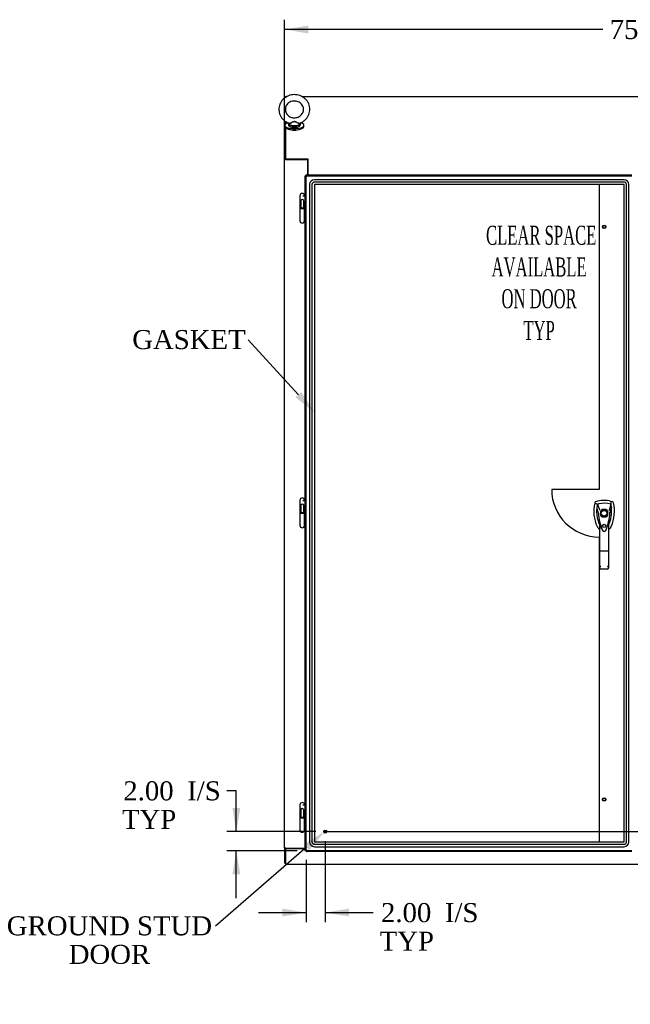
# Model space of a CAD drawing. Header units: inches. Extents: x 2 to 538, y -2 to 358.
# Tile 8 of 20: x 72 to 136, y 129 to 233. Entities that reach past the tile are written whole.
import ezdxf
from ezdxf import colors
from ezdxf.entities.mleader import LeaderData, LeaderLine
from ezdxf.enums import TextEntityAlignment as Align
from ezdxf.lldxf.tags import DXFTag
from ezdxf.math import Vec2, Vec3

# ---------------------------------------------------------------- set-up
doc = ezdxf.new("R2010")
doc.units = ezdxf.units.IN
doc.header["$MEASUREMENT"] = 0
for name, color, linetype in [('COM70220', 7, 'Continuous'), ('COM71042-2', 7, 'Continuous'), ('COM71045-2', 7, 'Continuous'), ('COM71046-2', 7, 'Continuous'), ('COM71048-2', 7, 'Continuous'), ('COM71146-1', 7, 'Continuous'), ('Default', 7, 'Continuous'), ('DV8_Default', 7, 'Continuous'), ('HAN13068', 7, 'Continuous'), ('HNG14568', 7, 'Continuous'), ('HNG14568B', 7, 'Continuous'), ('HNG14568MH', 7, 'Continuous'), ('SCS87245', 7, 'Continuous'), ('STD26122', 7, 'Continuous'), ('STD26258', 7, 'Continuous'), ('WAF87246', 7, 'Continuous'), ('WAM254785', 7, 'Continuous')]:
    doc.layers.add(name, color=color, linetype=linetype)
doc.styles.add('SEACAD_Times_New_Roman', font='times.ttf')
tags = doc.linetypes.add('CENTER2', pattern=[1.125, 0.75, -0.125, 0.125, -0.125]).pattern_tags.tags
tags[10:11] = [DXFTag(74, 4), DXFTag(75, 0), DXFTag(340, '0'), DXFTag(46, 0.0), DXFTag(50, 0.0), DXFTag(44, 0.0), DXFTag(45, 0.0)]
tags[8:9] = [DXFTag(74, 4), DXFTag(75, 0), DXFTag(340, '0'), DXFTag(46, 0.0), DXFTag(50, 0.0), DXFTag(44, 0.0), DXFTag(45, 0.0)]
tags[6:7] = [DXFTag(74, 4), DXFTag(75, 0), DXFTag(340, '0'), DXFTag(46, 0.0), DXFTag(50, 0.0), DXFTag(44, 0.0), DXFTag(45, 0.0)]
tags[4:5] = [DXFTag(74, 4), DXFTag(75, 0), DXFTag(340, '0'), DXFTag(46, 0.0), DXFTag(50, 0.0), DXFTag(44, 0.0), DXFTag(45, 0.0)]
tags = doc.linetypes.add('HIDDEN2', pattern=[0.1875, 0.125, -0.0625]).pattern_tags.tags
tags[6:7] = [DXFTag(74, 4), DXFTag(75, 0), DXFTag(340, '0'), DXFTag(46, 0.0), DXFTag(50, 0.0), DXFTag(44, 0.0), DXFTag(45, 0.0)]
tags[4:5] = [DXFTag(74, 4), DXFTag(75, 0), DXFTag(340, '0'), DXFTag(46, 0.0), DXFTag(50, 0.0), DXFTag(44, 0.0), DXFTag(45, 0.0)]
doc.dimstyles.new('HAMMOND_(STH_-_540x360)', dxfattribs={"dimtxt": 2, "dimasz": 2.5, "dimexe": 1, "dimexo": 1, "dimgap": 0.5, "dimtad": 0, "dimtih": 1, "dimtoh": 1, "dimzin": 0, "dimdsep": 46, "dimtxsty": 'SEACAD_Times_New_Roman', "dimblk1": '_SE_FILLED', "dimblk2": '_SE_FILLED', "dimsah": 1, "dimcen": 1, "dimadec": 0, "dimazin": 0, "dimtfac": 0.8, "dimtofl": 0, "dimtmove": 0, "dimatfit": 3, "dimfxl": 1, "dimtolj": 1, "dimtzin": 0, "dimarcsym": 0})

# ---------------------------------------------------------------- blocks, each defined once
blk = doc.blocks.new('SEANNOT_GROUP2')
at = {"layer": 'Default', "color": 7, "linetype": 'CENTER2'}
blk.add_line((103.79, 147.32), (170.49, 147.32), dxfattribs=at)
blk = doc.blocks.new('SE7')
at = {"layer": 'COM70220', "color": 7, "linetype": 'HIDDEN2'}
for p, q in [((102.21, 215.35), (102.21, 146.24)), ((102.21, 215.35), (102.21, 146.24)), ((102.46, 215.35), (102.46, 146.24)), ((135.25, 215.85), (102.71, 215.85)), ((135.25, 215.84), (102.71, 215.84)), ((135.25, 215.6), (102.71, 215.6)), ((102.71, 215.35), (102.71, 146.24)), ((135.25, 215.35), (102.71, 215.35)), ((135.25, 215.35), (102.71, 215.35)), ((102.71, 215.35), (102.71, 146.24)), ((135.25, 146.24), (135.25, 215.35)), ((135.25, 146.24), (135.25, 215.35)), ((135.5, 146.24), (135.5, 215.35)), ((135.75, 146.24), (135.75, 215.35)), ((135.75, 146.24), (135.75, 215.35)), ((102.71, 146.24), (135.25, 146.24)), ((102.71, 146.24), (135.25, 146.24)), ((102.71, 145.99), (135.25, 145.99)), ((102.71, 145.74), (135.25, 145.74)), ((102.71, 145.74), (135.25, 145.74))]:
    blk.add_line(p, q, dxfattribs=at)
for centre, radius, start, end in [((102.71, 215.35), 0.5, 90, 180), ((102.71, 215.35), 0.499, 90, 180), ((102.71, 215.35), 0.25, 90, 180), ((102.71, 215.35), 0.001, 90, 180), ((135.25, 215.35), 0.5, 0, 90), ((135.25, 215.35), 0.499, 0, 90), ((135.25, 215.35), 0.25, 0, 90), ((135.25, 215.35), 0.001, 0, 90), ((102.71, 146.24), 0.5, 180, 270), ((102.71, 146.24), 0.499, 180, 270), ((102.71, 146.24), 0.25, 180, 270), ((102.71, 146.24), 0.001, 180, 270), ((135.25, 146.24), 0.5, 270, 0), ((135.25, 146.24), 0.001, 270, 0), ((135.25, 146.24), 0.25, 270, 0), ((135.25, 146.24), 0.499, 270, 0)]:
    blk.add_arc(centre, radius, start, end, dxfattribs=at)
at = {"layer": 'COM71042-2', "color": 7, "linetype": 'Continuous'}
for p, q in [((99.67, 224.49), (99.58, 224.49)), ((99.58, 224.43), (99.58, 224.49)), ((99.58, 217.98), (99.58, 222.05)), ((99.58, 145.57), (99.58, 217.98)), ((99.67, 217.98), (99.58, 217.98)), ((99.72, 217.96), (99.62, 217.96)), ((102.01, 217.96), (99.72, 217.96)), ((102.01, 216.36), (102.01, 217.96)), ((99.58, 145.57), (99.58, 145.54)), ((99.72, 145.57), (99.58, 145.57)), ((99.67, 145.54), (99.58, 145.54)), ((99.58, 145.54), (99.58, 144)), ((99.67, 145.57), (99.67, 145.54)), ((99.72, 145.57), (101.76, 145.57)), ((99.67, 144), (99.58, 144))]:
    blk.add_line(p, q, dxfattribs=at)
blk.add_open_spline([(99.58, 217.98), (99.58, 217.98), (99.58, 217.97), (99.6, 217.97), (99.61, 217.96), (99.62, 217.96)], degree=3, knots=[0, 0, 0, 0, 0.5, 0.5, 1, 1, 1, 1], dxfattribs=at)
at = {"layer": 'COM71045-2', "color": 7, "linetype": 'Continuous'}
for p, q in [((99.67, 224.58), (99.67, 224.5)), ((99.67, 224.58), (99.81, 224.58)), ((101.42, 224.58), (172.87, 224.58)), ((99.67, 223.41), (99.67, 223.05)), ((99.67, 221.99), (99.67, 221.69)), ((99.67, 221.3), (99.67, 218.05)), ((99.67, 218.05), (102.01, 218.05)), ((99.67, 217.96), (99.67, 218.05)), ((99.67, 217.96), (102.01, 217.96)), ((102.01, 218.06), (102.04, 218.06)), ((102.01, 218.05), (102.01, 218.06)), ((102.01, 217.96), (102.01, 218.05)), ((102.01, 217.97), (102.04, 217.97)), ((102.04, 218.06), (102.04, 217.93)), ((102.04, 217.93), (102.04, 216.36))]:
    blk.add_line(p, q, dxfattribs=at)
at = {"layer": 'COM71046-2', "color": 7, "linetype": 'Continuous'}
for p, q in [((99.67, 145.54), (99.67, 144.05)), ((99.67, 145.54), (101.76, 145.54)), ((99.67, 144.05), (99.67, 143.9)), ((99.67, 143.9), (174.61, 143.9))]:
    blk.add_line(p, q, dxfattribs=at)
at = {"layer": 'COM71048-2', "color": 7, "linetype": 'Continuous'}
for p, q in [((99.8, 217.96), (99.8, 217.96)), ((101.55, 217.96), (101.55, 217.96)), ((101.67, 217.96), (101.67, 217.96))]:
    blk.add_line(p, q, dxfattribs=at)
at = {"layer": 'COM71146-1', "color": 7, "linetype": 'Continuous'}
for p, q in [((101.85, 216.27), (101.85, 216.36)), ((101.85, 216.36), (101.9, 216.36)), ((101.9, 216.29), (101.9, 216.36)), ((101.9, 216.36), (136.06, 216.36)), ((101.85, 216.27), (101.76, 216.27)), ((101.76, 216.22), (101.76, 216.27)), ((101.83, 216.22), (101.76, 216.22)), ((101.76, 145.37), (101.76, 216.22)), ((101.85, 216.22), (101.83, 216.22)), ((101.85, 216.27), (101.9, 216.27)), ((101.85, 216.22), (101.85, 216.27)), ((101.9, 216.27), (101.9, 216.29)), ((101.76, 145.32), (101.76, 145.37)), ((101.83, 145.37), (101.76, 145.37)), ((101.85, 145.32), (101.76, 145.32)), ((101.85, 145.37), (101.83, 145.37)), ((101.85, 145.32), (101.85, 145.37)), ((101.9, 145.32), (101.85, 145.32)), ((101.85, 145.32), (101.85, 145.23)), ((101.9, 145.23), (101.85, 145.23)), ((101.9, 145.32), (101.9, 145.3)), ((101.9, 145.3), (101.9, 145.23)), ((136.06, 145.23), (101.9, 145.23))]:
    blk.add_line(p, q, dxfattribs=at)
at = {"layer": 'COM71146-1', "color": 7, "linetype": 'HIDDEN2'}
for p, q in [((101.93, 216.25), (101.93, 216.32)), ((101.8, 216.2), (101.87, 216.2)), ((101.85, 145.37), (101.85, 216.22)), ((101.9, 216.27), (136.06, 216.27)), ((101.85, 214.2), (101.76, 214.2)), ((101.85, 212.85), (101.76, 212.85)), ((101.85, 182.18), (101.76, 182.18)), ((133.35, 181.19), (132.95, 181.19)), ((101.85, 180.83), (101.76, 180.83)), ((132.75, 180.99), (132.75, 180.59)), ((132.95, 180.4), (133.35, 180.4)), ((133.54, 180.59), (133.54, 180.99)), ((101.85, 150.17), (101.76, 150.17)), ((101.85, 148.82), (101.76, 148.82)), ((101.87, 145.39), (101.8, 145.39)), ((136.06, 145.32), (101.9, 145.32)), ((101.93, 145.27), (101.93, 145.34))]:
    blk.add_line(p, q, dxfattribs=at)
blk.add_circle((133.15, 179.46), 0.167, dxfattribs=at)
at = {"layer": 'COM71146-1', "color": 7, "linetype": 'Continuous'}
for centre, start, end in [((101.84, 216.28), 314.8717, 315.1283), ((101.84, 145.31), 44.8717, 45.1283)]:
    blk.add_arc(centre, 0.0815, start, end, dxfattribs=at)
at = {"layer": 'COM71146-1', "color": 7, "linetype": 'HIDDEN2'}
for start, end in [(116.7758, 153.2242), (26.7758, 63.2242), (206.7758, 243.2242), (296.7758, 333.2242)]:
    blk.add_arc((133.15, 180.79), 0.443, start, end, dxfattribs=at)
at = {"layer": 'COM71146-1', "color": 7, "linetype": 'Continuous'}
for points, knots in [([(101.9, 216.22), (101.91, 216.23), (101.91, 216.24), (101.92, 216.26), (101.92, 216.26), (101.92, 216.28), (101.92, 216.29), (101.93, 216.31), (101.93, 216.31), (101.93, 216.33), (101.93, 216.33), (101.92, 216.34), (101.92, 216.35), (101.92, 216.36), (101.92, 216.36), (101.91, 216.36), (101.91, 216.36), (101.9, 216.36)], [0, 0, 0, 0, 0.125, 0.125, 0.25, 0.25, 0.375, 0.375, 0.5, 0.5, 0.625, 0.625, 0.75, 0.75, 0.875, 0.875, 1, 1, 1, 1]), ([(101.76, 216.22), (101.76, 216.21), (101.76, 216.21), (101.76, 216.21), (101.77, 216.2), (101.77, 216.2), (101.78, 216.2), (101.79, 216.2), (101.79, 216.2), (101.81, 216.2), (101.82, 216.2), (101.83, 216.2), (101.84, 216.2), (101.86, 216.2), (101.87, 216.21), (101.88, 216.21), (101.89, 216.21), (101.9, 216.22)], [0, 0, 0, 0, 0.125, 0.125, 0.25, 0.25, 0.375, 0.375, 0.5, 0.5, 0.625, 0.625, 0.75, 0.75, 0.875, 0.875, 1, 1, 1, 1]), ([(101.85, 216.22), (101.85, 216.22), (101.85, 216.21), (101.85, 216.21), (101.86, 216.21), (101.86, 216.2)], [0, 0, 0, 0, 0.125, 0.125, 0.2349364, 0.2349364, 0.2349364, 0.2349364]), ([(101.9, 145.37), (101.89, 145.37), (101.88, 145.38), (101.87, 145.38), (101.86, 145.39), (101.84, 145.39), (101.83, 145.39), (101.82, 145.39), (101.81, 145.39), (101.79, 145.39), (101.79, 145.39), (101.78, 145.39), (101.77, 145.39), (101.77, 145.39), (101.76, 145.38), (101.76, 145.38), (101.76, 145.37), (101.76, 145.37)], [0, 0, 0, 0, 0.125, 0.125, 0.25, 0.25, 0.375, 0.375, 0.5, 0.5, 0.625, 0.625, 0.75, 0.75, 0.875, 0.875, 1, 1, 1, 1]), ([(101.9, 145.23), (101.91, 145.23), (101.91, 145.23), (101.92, 145.23), (101.92, 145.23), (101.92, 145.24), (101.92, 145.24), (101.93, 145.26), (101.93, 145.26), (101.93, 145.28), (101.93, 145.28), (101.92, 145.3), (101.92, 145.31), (101.92, 145.32), (101.92, 145.33), (101.91, 145.35), (101.91, 145.36), (101.9, 145.37)], [0, 0, 0, 0, 0.125, 0.125, 0.25, 0.25, 0.375, 0.375, 0.5, 0.5, 0.625, 0.625, 0.75, 0.75, 0.875, 0.875, 1, 1, 1, 1]), ([(101.9, 145.32), (101.91, 145.32), (101.91, 145.32), (101.91, 145.32), (101.92, 145.32), (101.92, 145.32)], [0, 0, 0, 0, 0.125, 0.125, 0.2349364, 0.2349364, 0.2349364, 0.2349364])]:
    blk.add_open_spline(points, degree=3, knots=knots, dxfattribs=at)
at = {"layer": 'COM71146-1', "color": 7, "linetype": 'HIDDEN2'}
for points, knots in [([(101.86, 216.2), (101.86, 216.2), (101.86, 216.2), (101.86, 216.2), (101.86, 216.2), (101.86, 216.2), (101.87, 216.2), (101.87, 216.2), (101.87, 216.2), (101.88, 216.2), (101.88, 216.2), (101.89, 216.21), (101.9, 216.21), (101.9, 216.22)], [0.2349364, 0.2349364, 0.2349364, 0.2349364, 0.25, 0.25, 0.375, 0.375, 0.5, 0.5, 0.625, 0.625, 0.75, 0.75, 1, 1, 1, 1]), ([(101.93, 216.25), (101.93, 216.26), (101.93, 216.26), (101.92, 216.26), (101.92, 216.26), (101.92, 216.26), (101.92, 216.26), (101.92, 216.27)], [0.501162, 0.501162, 0.501162, 0.501162, 0.625, 0.625, 0.75, 0.75, 0.7653538, 0.7653538, 0.7653538, 0.7653538]), ([(101.87, 145.39), (101.87, 145.39), (101.86, 145.39), (101.86, 145.39), (101.86, 145.39), (101.86, 145.39), (101.86, 145.39), (101.86, 145.39)], [0.501162, 0.501162, 0.501162, 0.501162, 0.625, 0.625, 0.75, 0.75, 0.7653538, 0.7653538, 0.7653538, 0.7653538]), ([(101.92, 145.32), (101.92, 145.32), (101.92, 145.32), (101.92, 145.33), (101.92, 145.33), (101.93, 145.33), (101.93, 145.33), (101.93, 145.34), (101.93, 145.34), (101.92, 145.35), (101.92, 145.35), (101.91, 145.36), (101.91, 145.37), (101.9, 145.37)], [0.2349364, 0.2349364, 0.2349364, 0.2349364, 0.25, 0.25, 0.375, 0.375, 0.5, 0.5, 0.625, 0.625, 0.75, 0.75, 1, 1, 1, 1])]:
    blk.add_open_spline(points, degree=3, knots=knots, dxfattribs=at)
at = {"layer": 'COM71146-1', "color": 7, "linetype": 'Continuous'}
for points in [[(101.92, 216.27), (101.91, 216.27), (101.91, 216.27), (101.9, 216.27)], [(101.86, 145.39), (101.85, 145.38), (101.85, 145.38), (101.85, 145.37)]]:
    blk.add_open_spline(points, degree=3, dxfattribs=at)
at = {"layer": 'DV8_Default', "color": 7, "linetype": 'HIDDEN2'}
for p, q in [((132.64, 215.35), (132.64, 183.29)), ((132.64, 183.29), (127.64, 183.29)), ((132.64, 178.29), (132.64, 146.24))]:
    blk.add_line(p, q, dxfattribs=at)
blk.add_arc((132.64, 183.29), 5, 180, 270, dxfattribs=at)
at = {"layer": 'HAN13068', "color": 7, "linetype": 'Continuous'}
for p, q in [((132.17, 181.9), (132.16, 181.84)), ((132.16, 181.84), (132.44, 181.73)), ((132.44, 181.73), (132.66, 181.16)), ((132.66, 181.16), (132.7, 181.13)), ((133.86, 181.73), (133.69, 181.08)), ((134.05, 181.98), (133.87, 182.04)), ((132.54, 180.81), (132.54, 180.81)), ((133.75, 180.81), (133.75, 180.82)), ((132.69, 176.82), (132.69, 179.8)), ((132.89, 179.15), (132.89, 179.15)), ((133.6, 179.79), (133.6, 176.82)), ((133.6, 179.51), (133.63, 179.56)), ((132.69, 175.01), (132.69, 176.82)), ((133.51, 176.81), (132.78, 176.81)), ((133.6, 176.82), (133.6, 175.01)), ((133.51, 174.92), (132.78, 174.92))]:
    blk.add_line(p, q, dxfattribs=at)
for radius in [0.35, 0.3]:
    blk.add_circle((133.15, 180.79), radius, dxfattribs=at)
for centre, radius, start, end in [((135.78, 180.98), 3.72, 166.7532, 205.1027), ((133.15, 179.56), 2.58, 73.8589, 110.3492), ((135.78, 180.98), 3.42, 174.7018, 200.2077), ((135.78, 180.98), 3.42, 167.3846, 174.7018), ((133.15, 179.56), 2.28, 106.8385, 108.0343), ((133.15, 179.56), 2.28, 104.4503, 106.8385), ((133.15, 179.56), 2.28, 71.9657, 104.4503), ((130.52, 180.98), 3.42, 334.8973, 7.2824), ((130.52, 180.98), 3.42, 10.1138, 12.6154), ((130.52, 180.98), 3.42, 8.519, 10.1138), ((130.52, 180.98), 3.42, 7.2824, 8.519), ((139.39, 181.38), 6.87, 184.7542, 199.9908), ((132.63, 179.46), 1.35, 91.2336, 93.7696), ((126.71, 181.41), 7.07, 340.3478, 355.1696), ((146.51, 154.37), 29.63, 115.6418, 115.7539), ((133.69, 180.03), 0.791, 85.3077, 89.6394), ((135.78, 180.98), 3.42, 200.2077, 205.1027), ((133.09, 179.72), 0.75, 233.4788, 238.1514), ((133.09, 179.72), 0.45, 205.1027, 208.4225), ((131.16, 179.19), 1.65, 10.2772, 21.6468), ((133.21, 179.72), 0.45, 331.5775, 334.8973), ((133.21, 179.72), 0.75, 301.8486, 334.8973), ((133.15, 179.12), 0.234, 202.2802, 338.2167), ((132.78, 175.01), 0.0903, 180.0017, 181.1154), ((132.78, 175.01), 0.09, 181.1172, 270), ((133.51, 175.01), 0.09, 270, 358.8828), ((133.51, 175.01), 0.0903, 358.8846, 359.9983)]:
    blk.add_arc(centre, radius, start, end, dxfattribs=at)
for points in [[(132.25, 181.98), (132.21, 181.97), (132.18, 181.94), (132.17, 181.9)], [(132.37, 181.3), (132.43, 181.14), (132.49, 180.97), (132.54, 180.81)], [(133.91, 181.42), (133.86, 181.22), (133.81, 181.02), (133.75, 180.82)], [(133.87, 182.04), (133.86, 181.94), (133.86, 181.84), (133.86, 181.73)], [(134.12, 181.9), (134.11, 181.94), (134.08, 181.97), (134.05, 181.98)], [(132.41, 179.41), (132.46, 179.29), (132.54, 179.2), (132.64, 179.12)]]:
    blk.add_open_spline(points, degree=3, dxfattribs=at)
for points, knots in [([(133.89, 179.41), (134.07, 179.79), (134.18, 180.21), (134.26, 181.05), (134.23, 181.48), (134.12, 181.9)], [0, 0, 0, 0, 0.5, 0.5, 1, 1, 1, 1]), ([(132.89, 179.15), (132.87, 179.2), (132.86, 179.24), (132.82, 179.35), (132.8, 179.42), (132.78, 179.48)], [0.770336, 0.770336, 0.770336, 0.770336, 0.8588735, 0.8588735, 1, 1, 1, 1]), ([(133.51, 179.48), (133.53, 179.54), (133.55, 179.6), (133.57, 179.68), (133.58, 179.71), (133.59, 179.75), (133.59, 179.77), (133.6, 179.78), (133.6, 179.79), (133.6, 179.8), (133.6, 179.8), (133.6, 179.79)], [0, 0, 0, 0, 0.5, 0.5, 0.75, 0.75, 0.875, 0.875, 0.9375, 0.9375, 1, 1, 1, 1]), ([(132.78, 176.81), (132.78, 176.81), (132.77, 176.81), (132.76, 176.81), (132.75, 176.81), (132.74, 176.81), (132.74, 176.81), (132.73, 176.81), (132.72, 176.81), (132.71, 176.81), (132.7, 176.81), (132.7, 176.82), (132.7, 176.82), (132.69, 176.82), (132.69, 176.82), (132.69, 176.82)], [0, 0, 0, 0, 0.125, 0.125, 0.25, 0.25, 0.375, 0.375, 0.5, 0.5, 0.75, 0.75, 0.875, 0.875, 1, 1, 1, 1]), ([(133.6, 176.82), (133.6, 176.82), (133.6, 176.82), (133.6, 176.82), (133.6, 176.82), (133.59, 176.81), (133.59, 176.81), (133.57, 176.81), (133.57, 176.81), (133.56, 176.81), (133.55, 176.81), (133.54, 176.81), (133.54, 176.81), (133.52, 176.81), (133.52, 176.81), (133.51, 176.81)], [0, 0, 0, 0, 0.125, 0.125, 0.25, 0.25, 0.5, 0.5, 0.625, 0.625, 0.75, 0.75, 0.875, 0.875, 1, 1, 1, 1]), ([(132.69, 175.01), (132.69, 175.02), (132.7, 175.04), (132.71, 175.07), (132.71, 175.08), (132.72, 175.1), (132.72, 175.11), (132.73, 175.14), (132.74, 175.16), (132.76, 175.19), (132.76, 175.2), (132.77, 175.23), (132.78, 175.24), (132.78, 175.25)], [0, 0, 0, 0, 0.25, 0.25, 0.375, 0.375, 0.5, 0.5, 0.75, 0.75, 0.875, 0.875, 1, 1, 1, 1]), ([(133.51, 175.25), (133.52, 175.24), (133.52, 175.23), (133.53, 175.2), (133.54, 175.19), (133.55, 175.16), (133.56, 175.14), (133.58, 175.11), (133.58, 175.1), (133.59, 175.08), (133.59, 175.07), (133.6, 175.04), (133.6, 175.02), (133.6, 175.01)], [0, 0, 0, 0, 0.125, 0.125, 0.25, 0.25, 0.5, 0.5, 0.625, 0.625, 0.75, 0.75, 1, 1, 1, 1])]:
    blk.add_open_spline(points, degree=3, knots=knots, dxfattribs=at)
at = {"layer": 'HNG14568', "color": 7, "linetype": 'Continuous'}
for p, q in [((101.19, 214.16), (101.19, 212.89)), ((101.51, 214.16), (101.76, 214.16)), ((101.69, 214.16), (101.69, 214.16)), ((101.52, 212.89), (101.76, 212.89)), ((101.19, 182.15), (101.19, 180.87)), ((101.51, 182.14), (101.76, 182.14)), ((101.69, 182.14), (101.69, 182.15)), ((101.52, 180.87), (101.76, 180.87)), ((101.19, 150.13), (101.19, 148.86)), ((101.51, 150.13), (101.76, 150.13)), ((101.69, 150.13), (101.69, 150.13)), ((101.52, 148.86), (101.76, 148.86))]:
    blk.add_line(p, q, dxfattribs=at)
at = {"layer": 'HNG14568', "color": 7, "linetype": 'HIDDEN2'}
for p, q in [((101.29, 213.61), (101.29, 212.89)), ((101.6, 212.89), (101.6, 213.61)), ((101.76, 214.16), (101.77, 214.16)), ((101.77, 214.16), (101.77, 212.89)), ((101.77, 214.16), (101.8, 214.16)), ((101.8, 214.16), (101.8, 212.89)), ((101.76, 212.89), (101.77, 212.89)), ((101.77, 212.89), (101.8, 212.89)), ((101.29, 181.59), (101.29, 180.87)), ((101.6, 180.87), (101.6, 181.59)), ((101.76, 182.14), (101.77, 182.14)), ((101.77, 182.14), (101.77, 180.87)), ((101.77, 182.14), (101.8, 182.14)), ((101.8, 182.14), (101.8, 180.87)), ((101.76, 180.87), (101.77, 180.87)), ((101.77, 180.87), (101.8, 180.87)), ((101.76, 150.13), (101.77, 150.13)), ((101.77, 150.13), (101.77, 148.86)), ((101.77, 150.13), (101.8, 150.13)), ((101.8, 150.13), (101.8, 148.86)), ((101.29, 149.58), (101.29, 148.86)), ((101.6, 148.86), (101.6, 149.58)), ((101.76, 148.86), (101.77, 148.86)), ((101.77, 148.86), (101.8, 148.86))]:
    blk.add_line(p, q, dxfattribs=at)
at = {"layer": 'HNG14568', "color": 7, "linetype": 'Continuous'}
for centre in [(101.44, 214.16), (101.44, 182.15), (101.44, 150.13)]:
    blk.add_arc(centre, 0.252, 0, 180, dxfattribs=at)
at = {"layer": 'HNG14568', "color": 7, "linetype": 'HIDDEN2'}
for centre in [(101.44, 213.61), (101.44, 181.59), (101.44, 149.58)]:
    blk.add_arc(centre, 0.157, 0, 180, dxfattribs=at)
at = {"layer": 'HNG14568B', "color": 7, "linetype": 'Continuous'}
for p, q in [((101.19, 212.89), (101.52, 212.89)), ((101.19, 212.89), (101.19, 212.81)), ((101.19, 212.81), (101.7, 212.81)), ((101.7, 212.81), (101.7, 212.89)), ((101.19, 180.87), (101.52, 180.87)), ((101.19, 180.87), (101.19, 180.79)), ((101.19, 180.79), (101.7, 180.79)), ((101.7, 180.79), (101.7, 180.87)), ((101.19, 148.86), (101.52, 148.86)), ((101.19, 148.86), (101.19, 148.78)), ((101.19, 148.78), (101.7, 148.78)), ((101.7, 148.78), (101.7, 148.86))]:
    blk.add_line(p, q, dxfattribs=at)
at = {"layer": 'HNG14568B', "color": 7, "linetype": 'HIDDEN2'}
for p, q in [((101.28, 212.89), (101.28, 212.81)), ((101.61, 212.81), (101.61, 212.89)), ((101.28, 180.87), (101.28, 180.79)), ((101.61, 180.79), (101.61, 180.87)), ((101.28, 148.86), (101.28, 148.78)), ((101.61, 148.78), (101.61, 148.86))]:
    blk.add_line(p, q, dxfattribs=at)
at = {"layer": 'HNG14568MH', "color": 7, "linetype": 'Continuous'}
for p, q in [((101.19, 212.81), (101.19, 211.54)), ((101.69, 211.54), (101.69, 212.81)), ((101.19, 180.79), (101.19, 179.52)), ((101.69, 179.52), (101.69, 180.79)), ((101.19, 148.78), (101.19, 147.51)), ((101.69, 147.51), (101.69, 148.78))]:
    blk.add_line(p, q, dxfattribs=at)
for centre in [(101.44, 211.54), (101.44, 179.52), (101.44, 147.51)]:
    blk.add_arc(centre, 0.253, 180, 0, dxfattribs=at)
at = {"layer": 'SCS87245', "color": 7, "linetype": 'Continuous'}
for p, q in [((99.99, 221.72), (99.99, 221.61)), ((101.24, 221.61), (101.24, 221.72))]:
    blk.add_line(p, q, dxfattribs=at)
blk.add_arc((100.53, 223.26), 1.55, 180.7511, 250.9659, dxfattribs=at)
for centre, major_axis, start_param, end_param in [((100.61, 221.72), (0.625, 0), 3.141593, 6.283185), ((100.61, 221.76), (-0.611, 0), 5.976454, 6.283185), ((100.61, 221.76), (-0.611, 0), 0, 3.347382)]:
    blk.add_ellipse(centre, major_axis=major_axis, ratio=0.34202, start_param=start_param, end_param=end_param, dxfattribs=at)
for points, knots in [([(101.19, 221.8), (101.2, 221.8), (101.3, 221.83), (101.49, 221.94), (101.73, 222.11), (101.93, 222.33), (102.08, 222.57), (102.19, 222.84), (102.24, 223.13), (102.23, 223.41), (102.17, 223.69), (102.06, 223.96), (101.9, 224.2), (101.69, 224.41), (101.45, 224.58), (101.18, 224.7), (100.89, 224.77), (100.59, 224.8), (100.29, 224.77), (100, 224.68), (99.73, 224.55), (99.49, 224.38), (99.29, 224.16), (99.14, 223.91), (99.03, 223.64), (98.99, 223.41), (98.99, 223.28), (98.99, 223.24)], [0, 0, 0, 0, 0.003792, 0.046674, 0.089516, 0.132277, 0.17492, 0.217423, 0.259788, 0.302042, 0.344235, 0.386411, 0.428631, 0.470944, 0.513378, 0.555939, 0.598617, 0.641391, 0.684238, 0.727121, 0.770004, 0.812845, 0.855606, 0.898249, 0.940751, 0.983115, 1, 1, 1, 1]), ([(99.65, 223.24), (99.65, 223.28), (99.65, 223.37), (99.7, 223.55), (99.8, 223.74), (99.95, 223.9), (100.14, 224.02), (100.36, 224.1), (100.58, 224.13), (100.81, 224.11), (101.03, 224.05), (101.22, 223.93), (101.38, 223.78), (101.5, 223.6), (101.57, 223.4), (101.58, 223.19), (101.54, 222.98), (101.44, 222.79), (101.3, 222.62), (101.12, 222.48), (100.91, 222.39), (100.68, 222.35), (100.45, 222.36), (100.23, 222.42), (100.03, 222.53), (99.87, 222.67), (99.74, 222.84), (99.66, 223.04), (99.65, 223.17), (99.65, 223.24)], [0, 0, 0, 0, 0.017112, 0.055885, 0.094596, 0.132955, 0.170916, 0.20855, 0.245957, 0.28323, 0.320449, 0.357692, 0.395073, 0.432727, 0.470778, 0.509271, 0.548079, 0.58684, 0.625278, 0.663316, 0.701008, 0.738452, 0.775745, 0.812971, 0.850201, 0.887543, 0.925131, 0.963096, 1, 1, 1, 1]), ([(99.99, 221.61), (99.99, 221.58), (100, 221.54), (100.07, 221.47), (100.17, 221.42), (100.31, 221.38), (100.47, 221.36), (100.57, 221.36), (100.61, 221.36)], [0, 0, 0, 0, 0.138892, 0.29323, 0.478462, 0.68069, 0.878062, 1, 1, 1, 1]), ([(101.2, 221.8), (101.2, 221.8), (101.2, 221.79), (101.21, 221.76), (101.19, 221.75), (101.13, 221.75), (101.11, 221.76), (101.06, 221.77), (101.03, 221.78), (100.94, 221.82), (100.89, 221.85), (100.79, 221.9), (100.76, 221.91), (100.7, 221.94), (100.67, 221.96), (100.6, 221.97), (100.56, 221.96), (100.5, 221.93), (100.46, 221.92), (100.37, 221.87), (100.31, 221.83), (100.2, 221.78), (100.14, 221.76), (100.05, 221.75), (100.02, 221.75), (100.02, 221.78), (100.02, 221.79), (100.02, 221.8)], [0.0541896, 0.0541896, 0.0541896, 0.0541896, 0.0625, 0.0625, 0.125, 0.125, 0.15625, 0.15625, 0.1875, 0.1875, 0.25, 0.25, 0.28125, 0.28125, 0.3125, 0.3125, 0.34375, 0.34375, 0.375, 0.375, 0.4375, 0.4375, 0.5, 0.5, 0.5625, 0.5625, 0.5840085, 0.5840085, 0.5840085, 0.5840085]), ([(100.03, 221.8), (100.03, 221.8), (100.03, 221.8), (100.04, 221.79), (100.06, 221.79), (100.13, 221.8), (100.18, 221.82), (100.3, 221.86), (100.36, 221.89), (100.45, 221.94), (100.48, 221.95), (100.55, 221.97), (100.59, 221.98), (100.66, 221.98), (100.69, 221.97), (100.76, 221.94), (100.79, 221.93), (100.88, 221.88), (100.94, 221.86), (101.06, 221.81), (101.11, 221.8), (101.17, 221.79), (101.18, 221.8), (101.19, 221.8)], [0.4673028, 0.4673028, 0.4673028, 0.4673028, 0.46875, 0.46875, 0.5, 0.5, 0.5625, 0.5625, 0.625, 0.625, 0.65625, 0.65625, 0.6875, 0.6875, 0.71875, 0.71875, 0.75, 0.75, 0.8125, 0.8125, 0.875, 0.875, 0.9011171, 0.9011171, 0.9011171, 0.9011171]), ([(100.61, 221.36), (100.63, 221.36), (100.71, 221.36), (100.86, 221.37), (101.02, 221.41), (101.13, 221.46), (101.22, 221.53), (101.23, 221.58), (101.24, 221.61)], [0, 0, 0, 0, 0.072739, 0.266372, 0.46116, 0.659583, 0.839671, 1, 1, 1, 1])]:
    blk.add_open_spline(points, degree=3, knots=knots, dxfattribs=at)
at = {"layer": 'STD26122', "color": 7, "linetype": 'HIDDEN2'}
for centre, radius in [((133.15, 210.89), 0.185), ((133.15, 210.89), 0.15), ((133.15, 150.7), 0.185), ((133.15, 150.7), 0.15)]:
    blk.add_circle(centre, radius, dxfattribs=at)
at = {"layer": 'STD26258', "color": 7, "linetype": 'HIDDEN2'}
for radius in [0.156, 0.125, 0.0944]:
    blk.add_circle((103.85, 147.32), radius, dxfattribs=at)
at = {"layer": 'WAF87246', "color": 7, "linetype": 'Continuous'}
for p, q in [((99.6, 221.56), (99.6, 221.43)), ((101.62, 221.43), (101.62, 221.56))]:
    blk.add_line(p, q, dxfattribs=at)
for centre, start_param, end_param in [((100.61, 221.56), 5.391828, 6.283185), ((100.61, 221.56), 0, 4.076664), ((100.61, 221.43), 0, 3.141593)]:
    blk.add_ellipse(centre, major_axis=(-1.01, 0), ratio=0.34202, start_param=start_param, end_param=end_param, dxfattribs=at)
at = {"layer": 'WAM254785', "color": 7, "linetype": 'Continuous'}
blk.add_ellipse((100.61, 221.32), major_axis=(-0.75, 0), ratio=0.34202, start_param=0.73041, end_param=2.411183, dxfattribs=at)
at = {"layer": 'DV8_Default', "insert": (126.32, 211.01), "char_height": 2, "width": 19.8649, "attachment_point": 2}
blk.add_mtext('{\\fTimes New Roman|b0||i0||c0|p34;\\C7;\\H2.;\\W0.5776;^I}{\\fTimes New Roman|b0||i0||c0|p34;\\C7;\\H2.;\\W0.5776;CLEAR SPACE\\P}{\\fTimes New Roman|b0||i0||c0|p34;\\C7;\\H2.;\\W0.5776;AVAILABLE \\P}{\\fTimes New Roman|b0||i0||c0|p34;\\C7;\\H2.;\\W0.5776;ON DOOR^I}{\\fTimes New Roman|b0||i0||c0|p34;\\C7;\\H2.;\\W0.5776;\\P}{\\fTimes New Roman|b0||i0||c0|p34;\\C7;\\H2.;\\W0.5776;TYP}', dxfattribs=at)
blk = doc.blocks.new('DMBLK14')
at = {"layer": 'Default', "linetype": 'Continuous', "transparency": 16777216}
for points in [[(102.08, 232.05), (99.58, 231.64), (102.08, 231.22)], [(172.2, 232.05), (172.2, 231.22), (174.7, 231.64)]]:
    blk.add_hatch(color=7, dxfattribs=at).paths.add_polyline_path(points)
at = {"layer": 'Default', "color": 7, "linetype": 'Continuous', "transparency": 16777216}
for p, q in [((99.58, 218.98), (99.58, 232.64)), ((174.7, 218.98), (174.7, 232.64)), ((133.03, 231.64), (99.58, 231.64)), ((174.7, 231.64), (141.25, 231.64))]:
    blk.add_line(p, q, dxfattribs=at)
at = {"layer": 'Default', "color": 7, "linetype": 'Continuous', "transparency": 16777216, "style": 'SEACAD_Times_New_Roman'}
blk.add_text('75.13', height=2, dxfattribs=at).set_placement((133.73, 232.64), align=Align.TOP_LEFT)
blk = doc.blocks.new('_SE_FILLED')
at = {"color": 0}
blk.add_line((0, 0), (-1, 0), dxfattribs=at)
blk.add_solid([(0, 0), (-1, -0.1665), (-1, 0.1665), (0, 0)], dxfattribs=at)
blk = doc.blocks.new('DMBLK26')
at = {"layer": 'Default', "linetype": 'Continuous', "transparency": 16777216}
for points in [[(99.35, 138.4), (101.85, 138.81), (99.35, 139.23)], [(106.35, 138.4), (106.35, 139.23), (103.85, 138.81)]]:
    blk.add_hatch(color=7, dxfattribs=at).paths.add_polyline_path(points)
at = {"layer": 'Default', "color": 7, "linetype": 'Continuous', "transparency": 16777216}
for p, q in [((103.85, 146.32), (103.85, 137.81)), ((101.85, 144.37), (101.85, 137.81)), ((96.85, 138.81), (101.85, 138.81)), ((103.85, 138.81), (107.87, 138.81)), ((107.87, 138.81), (108.87, 138.81))]:
    blk.add_line(p, q, dxfattribs=at)
at = {"layer": 'Default', "color": 7, "linetype": 'Continuous', "transparency": 16777216, "style": 'SEACAD_Times_New_Roman'}
for s, p in [('2.00', (109.71, 139.81)), ('I/S', (116.42, 139.81)), ('TYP', (109.57, 136.81))]:
    blk.add_text(s, height=2, dxfattribs=at).set_placement(p, align=Align.TOP_LEFT)
blk = doc.blocks.new('DMBLK27')
at = {"layer": 'Default', "linetype": 'Continuous', "transparency": 16777216}
for points in [[(94.1, 149.82), (94.51, 147.32), (94.93, 149.82)], [(94.1, 142.82), (94.93, 142.82), (94.51, 145.32)]]:
    blk.add_hatch(color=7, dxfattribs=at).paths.add_polyline_path(points)
at = {"layer": 'Default', "color": 7, "linetype": 'Continuous', "transparency": 16777216}
for p, q in [((94.51, 151.61), (93.51, 151.61)), ((94.51, 147.32), (94.51, 151.61)), ((102.85, 147.32), (93.51, 147.32)), ((100.9, 145.32), (93.51, 145.32)), ((94.51, 140.32), (94.51, 145.32))]:
    blk.add_line(p, q, dxfattribs=at)
at = {"layer": 'Default', "color": 7, "linetype": 'Continuous', "transparency": 16777216, "style": 'SEACAD_Times_New_Roman'}
for s, p in [('2.00', (82.64, 152.61)), ('I/S', (89.35, 152.61)), ('TYP', (82.5, 149.61))]:
    blk.add_text(s, height=2, dxfattribs=at).set_placement(p, align=Align.TOP_LEFT)

msp = doc.modelspace()

# ---------------------------------------------------------------- block references
at = {"layer": 'Default'}
for name in ['SE7', 'SEANNOT_GROUP2']:
    msp.add_blockref(name, (0, 0), dxfattribs=at)

# ---------------------------------------------------------------- dimensions: what is measured, and where the dimension line sits
at = {"layer": 'Default', "color": 7, "linetype": 'Continuous'}
dim = msp.add_linear_dim(base=(99.577122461, 231.635143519), p1=(174.702122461, 217.981915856), p2=(99.577122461, 217.981915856), text='\\A1;<>', dimstyle='HAMMOND_(STH_-_540x360)', dxfattribs=at)
dim.commit()
dim.dimension.update_dxf_attribs({"geometry": 'DMBLK14', "text_midpoint": (137.139622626, 231.635143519), "dimtype": 160})
dim = msp.add_linear_dim(base=(94.512, 147.321), p1=(101.902, 145.321), p2=(103.854, 147.321), angle=90, text='\\A1;<> I/S\\PTYP', dimstyle='HAMMOND_(STH_-_540x360)', override={"dimtmove": 1}, dxfattribs=at)
dim.commit()
dim.dimension.update_dxf_attribs({"geometry": 'DMBLK27', "text_midpoint": (93.512, 151.606), "dimtype": 160})
dim = msp.add_linear_dim(base=(103.854, 138.813), p1=(101.854, 145.37), p2=(103.854, 147.321), text='\\A1;<> I/S\\PTYP', dimstyle='HAMMOND_(STH_-_540x360)', override={"dimtmove": 1}, dxfattribs=at)
dim.commit()
dim.dimension.update_dxf_attribs({"geometry": 'DMBLK26', "text_midpoint": (108.872, 138.813), "dimtype": 160})

# ---------------------------------------------------------------- leaders
ml = msp.add_multileader_mtext('Standard', dxfattribs=at)
ml.set_content('{\\pxsm0.9;\\fTimes New Roman|b0||i0||c0|p34;\\W1.;GASKET\\P}', color=7)
ml.set_leader_properties()
ml.build(insert=Vec2(0, 0))
ml.multileader.update_dxf_attribs({"dogleg_length": 0, "arrow_head_size": 2.5})
ctx = ml.context
ctx.base_point, ctx.char_height, ctx.arrow_head_size, ctx.landing_gap_size = Vec3(83.486, 198.116), 2, 2.5, 0.7
notes = []
notes.append((ctx, [(0, (1, 1, 0), (95.754, 199.026), (-1, 0), 0, [(0, [(102.713, 191.408)], 0, [])])]))
ctx.mtext.insert = Vec3(83.576, 200.048)
ml = msp.add_multileader_mtext('Standard', dxfattribs=at)
ml.set_content('{\\pxsm0.9;\\fTimes New Roman|b0||i0||c0|p34;\\W1.;GROUND STUD\\PDOOR\\P}', color=7)
ml.set_leader_properties()
ml.build(insert=Vec2(0, 0))
ml.multileader.update_dxf_attribs({"dogleg_length": 0, "arrow_head_size": 2.5})
ctx = ml.context
ctx.base_point, ctx.char_height, ctx.arrow_head_size, ctx.landing_gap_size = Vec3(70.653, 136.49), 2, 2.5, 0.7
ctx.text_align_type = 1
notes.append((ctx, [(0, (1, 1, 0), (92.324, 137.4), (-1, 0), 0, [(0, [(103.785, 147.321)], 0, [])])]))
ctx.mtext.insert, ctx.mtext.alignment = Vec3(81.183, 138.422), 2
for ctx, leaders in notes:
    for number, flags, end, landing, length, lines in leaders:
        leader = LeaderData()
        leader.index, (leader.has_last_leader_line, leader.has_dogleg_vector, leader.attachment_direction) = number, flags
        leader.last_leader_point, leader.dogleg_vector, leader.dogleg_length = Vec3(end), Vec3(landing), length
        for number, points, colour, breaks in lines:
            line = LeaderLine()
            line.index, line.vertices, line.color, line.breaks = number, Vec3.list(points), colors.encode_raw_color(colour), breaks
            leader.lines.append(line)
        ctx.leaders.append(leader)

doc.saveas('drawing.dxf')
